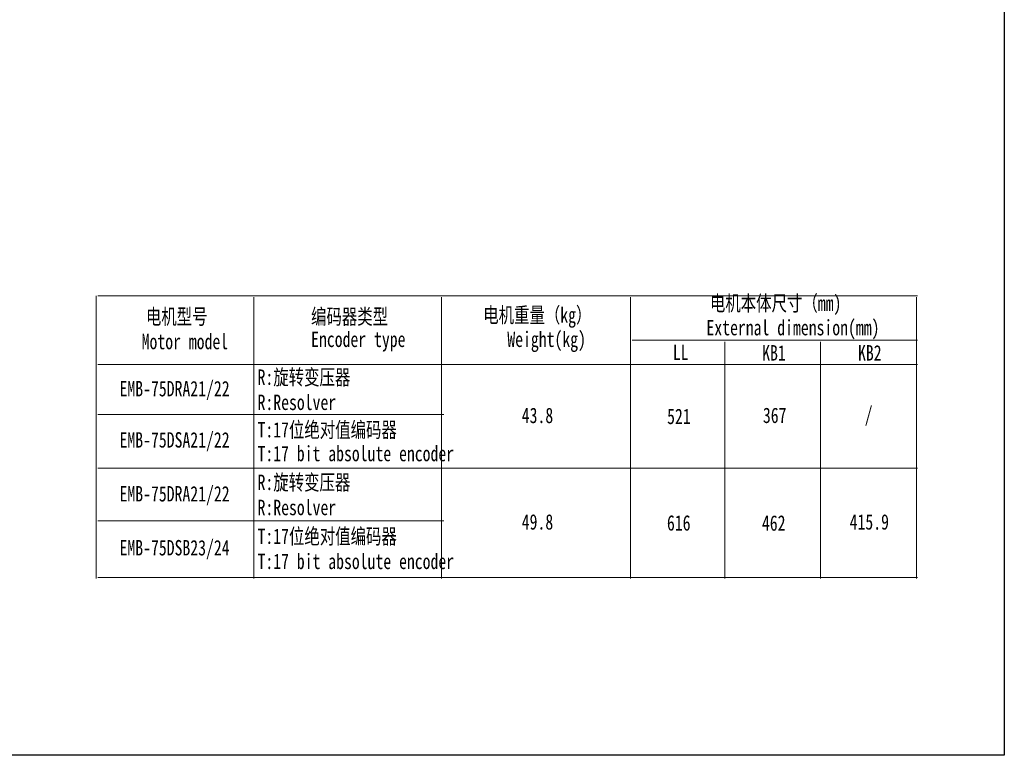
# Model space of a CAD drawing. Header units: millimetres. Extents: x 0 to 16.2, y 0 to 11.1.
# Tile 2 of 5: x 8.8 to 16.2, y 0 to 5.5. Entities that reach past the tile are written whole.
import ezdxf

# ---------------------------------------------------------------- set-up
doc = ezdxf.new("R2010")
doc.units = ezdxf.units.MM
doc.styles.add('PDF 汉仪长仿宋体', font='hyswlongfangsong.ttf')

msp = doc.modelspace()

# ---------------------------------------------------------------- linework, layer by layer
for p, q in [((16.241, 11.0767), (16.241, -0.0402)), ((16.241, -0.0402), (0.0269, -0.0402))]:
    msp.add_line(p, q)
at = {"color": 7, "lineweight": 0}
for points in [[(9.3833, 3.4306), (9.3833, 1.2955)], [(9.3955, 3.4324), (15.586, 3.4324)], [(10.5754, 3.4204), (10.5754, 1.2955)], [(11.9915, 3.4204), (11.9915, 1.2955)], [(13.4179, 3.4204), (13.4179, 1.2955)], [(15.5777, 3.4204), (15.5777, 1.2955)], [(13.43, 3.0963), (15.586, 3.0963)], [(14.131, 3.0843), (14.131, 1.2956)], [(14.8544, 3.0843), (14.8544, 1.2956)], [(9.3955, 2.913), (15.586, 2.913)], [(9.3954, 2.5362), (12.0099, 2.5362)], [(9.3955, 2.1288), (15.586, 2.1288)], [(9.3954, 1.7315), (12.0099, 1.7315)], [(9.3955, 1.3037), (15.586, 1.3037)]]:
    msp.add_lwpolyline(points, dxfattribs=at)

# ---------------------------------------------------------------- texts
at = {"color": 7, "attachment_point": 4, "style": 'PDF 汉仪长仿宋体'}
for s, insert, char_height in [('电机本体尺寸（mm)', (14.0182, 3.3603), 0.11637), ('电机型号', (9.7595, 3.2686), 0.11637), ('编码器类型', (11.0064, 3.2688), 0.11637), ('电机重量（kg）', (12.3065, 3.2676), 0.11637), ('External dimension(mm)', (13.9922, 3.176), 0.116374), ('Motor model', (9.7275, 3.0853), 0.116374), ('Encoder type', (11.0071, 3.086), 0.116374), ('Weight(kg)', (12.4884, 3.0843), 0.11637), ('LL', (13.7384, 3.0044), 0.11637), ('KB1', (14.4129, 3.0007), 0.11637), ('KB2', (15.1363, 3.0007), 0.11637), ('R:旋转变压器', (10.6026, 2.8105), 0.11637), ('EMB-75DRA21/22', (9.5604, 2.7161), 0.116374), ('R:Resolver', (10.6026, 2.626), 0.11637), ('43.8', (12.5974, 2.5272), 0.11637), ('367', (14.4183, 2.5278), 0.11637), ('/', (15.1871, 2.5226), 0.1164), ('521', (13.6949, 2.5198), 0.11637), ('T:17位绝对值编码器', (10.6022, 2.4132), 0.116374), ('EMB-75DSA21/22', (9.5604, 2.3291), 0.116374), ('T:17 bit absolute encoder', (10.6022, 2.2389), 0.116374), ('R:旋转变压器', (10.6026, 2.016), 0.11637), ('EMB-75DRA21/22', (9.5604, 1.9217), 0.116374), ('R:Resolver', (10.6026, 1.8315), 0.11637), ('49.8', (12.5974, 1.7225), 0.11637), ('616', (13.6938, 1.7152), 0.11637), ('462', (14.411, 1.7143), 0.11637), ('415.9', (15.0732, 1.7225), 0.11637), ('T:17位绝对值编码器', (10.6022, 1.6086), 0.116374), ('EMB-75DSB23/24', (9.5604, 1.5142), 0.116374), ('T:17 bit absolute encoder', (10.6022, 1.4241), 0.116374)]:
    msp.add_mtext(s, dxfattribs=dict(at, insert=insert, char_height=char_height))

doc.saveas('drawing.dxf')
